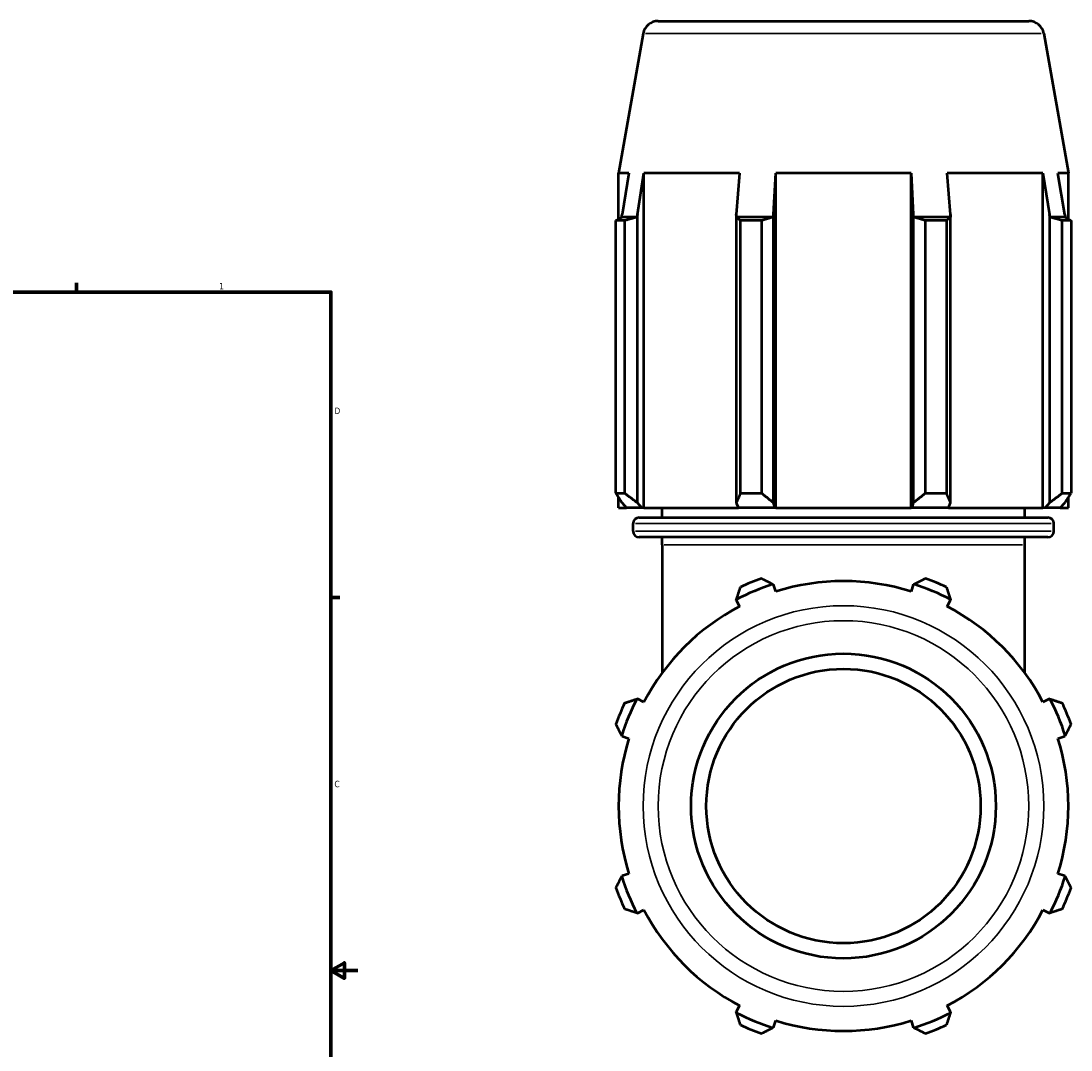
# Model space of a CAD drawing. Header units: inches. Extents: x -0.7 to 55.6, y -22.6 to 52.1.
# Tile 7 of 9: x 28.9 to 44.4, y 9.8 to 25. Entities that reach past the tile are written whole.
import ezdxf

# ---------------------------------------------------------------- set-up
doc = ezdxf.new("R2010")
doc.units = ezdxf.units.IN
doc.header["$MEASUREMENT"] = 0
for name, color, linetype, lineweight in [('Border (ANSI)', 7, 'Continuous', 70), ('Visible (ANSI)', 7, 'Continuous', 50), ('Visible Narrow (ANSI)', 7, 'Continuous', 35)]:
    doc.layers.add(name, color=color, linetype=linetype, lineweight=lineweight)
doc.styles.add('Note Text (ANSI)', font='tahoma.ttf')

# ---------------------------------------------------------------- blocks, each defined once
blk = doc.blocks.new('Borders Default Border')
at = {"layer": 'Border (ANSI)'}
for p, q in [((29.75, 21), (29.75, 21.134)), ((33.5, 16.5), (33.634, 16.5))]:
    blk.add_line(p, q, dxfattribs=at)
at = {"layer": 'Border (ANSI)', "flags": 128}
for points in [[(0.5, 1), (0.5, 21), (33.5, 21), (33.5, 1), (0.5, 1)], [(33.9, 11), (33.5, 11), (33.7, 11.115), (33.7, 10.885), (33.5, 11)]]:
    blk.add_lwpolyline(points, dxfattribs=at)
at = {"layer": 'Border (ANSI)', "color": 5, "true_color": 0x0000ff, "char_height": 0.0945, "attachment_point": 7, "style": 'Note Text (ANSI)'}
for s, insert in [('1', (31.854, 21.04)), ('D', (33.553, 19.203)), ('C', (33.552, 13.701))]:
    blk.add_mtext(s, dxfattribs=dict(at, insert=insert))

msp = doc.modelspace()

# ---------------------------------------------------------------- linework, layer by layer
at = {"layer": 'Visible (ANSI)'}
for p, q in [((38.3254, 24.9954), (43.7882, 24.9954)), ((38.1042, 24.8098), (37.7413, 22.752)), ((44.0094, 24.8098), (44.3722, 22.752)), ((37.8948, 22.752), (37.7413, 22.752)), ((37.7413, 22.0763), (37.7413, 22.752)), ((37.8948, 22.752), (37.7928, 22.1455)), ((38.0211, 22.1455), (38.1159, 22.752)), ((39.5259, 22.752), (38.1159, 22.752)), ((38.1159, 17.822), (38.1159, 22.752)), ((39.5259, 22.752), (39.4765, 22.1455)), ((40.0277, 22.1455), (40.0598, 22.752)), ((42.0538, 22.752), (40.0598, 22.752)), ((40.0598, 17.822), (40.0598, 22.752)), ((42.0538, 22.752), (42.0859, 22.1455)), ((42.0538, 17.822), (42.0538, 22.752)), ((42.6371, 22.1455), (42.5877, 22.752)), ((43.9976, 22.752), (42.5877, 22.752)), ((43.9976, 22.752), (44.0925, 22.1455)), ((43.9976, 17.822), (43.9976, 22.752)), ((44.3208, 22.1455), (44.2188, 22.752)), ((44.3722, 22.752), (44.2188, 22.752)), ((44.3722, 22.0763), (44.3722, 22.752)), ((38.0211, 17.8933), (38.0211, 22.1455)), ((39.4765, 22.1455), (39.4765, 17.8933)), ((40.0277, 17.8933), (40.0277, 22.1455)), ((42.0859, 22.1455), (42.0859, 17.8933)), ((42.6371, 17.8933), (42.6371, 22.1455)), ((44.0925, 22.1455), (44.0925, 17.8933)), ((37.7024, 18.0359), (37.7024, 22.0537)), ((37.8313, 22.0537), (37.7024, 22.0537)), ((38.0109, 22.1029), (37.7879, 22.1029)), ((37.8313, 22.0537), (37.8313, 18.0359)), ((40.0181, 22.1029), (39.4798, 22.1029)), ((39.5384, 18.0359), (39.5384, 22.0537)), ((39.8497, 22.0537), (39.5384, 22.0537)), ((39.8497, 22.0537), (39.8497, 18.0359)), ((42.6338, 22.1029), (42.0955, 22.1029)), ((42.2639, 18.0359), (42.2639, 22.0537)), ((42.5751, 22.0537), (42.2639, 22.0537)), ((42.5751, 22.0537), (42.5751, 18.0359)), ((44.3256, 22.1029), (44.1027, 22.1029)), ((44.2823, 18.0359), (44.2823, 22.0537)), ((44.4112, 22.0537), (44.2823, 22.0537)), ((44.4112, 22.0537), (44.4112, 18.0359)), ((37.7024, 18.0359), (37.8313, 18.0359)), ((37.7413, 17.822), (37.7413, 17.9737)), ((39.5384, 18.0359), (39.8497, 18.0359)), ((42.2639, 18.0359), (42.5751, 18.0359)), ((44.2823, 18.0359), (44.4112, 18.0359)), ((44.3722, 17.822), (44.3722, 17.9737)), ((37.7413, 17.822), (37.8608, 17.822)), ((37.7928, 17.8933), (37.8608, 17.822)), ((38.0843, 17.822), (37.8608, 17.822)), ((38.0843, 17.822), (38.0211, 17.8933)), ((38.1159, 17.822), (38.0843, 17.822)), ((38.1159, 17.822), (39.5094, 17.822)), ((38.383, 17.6774), (38.383, 17.822)), ((39.4765, 17.8933), (39.5094, 17.822)), ((40.0491, 17.822), (39.5094, 17.822)), ((40.0491, 17.822), (40.0277, 17.8933)), ((40.0598, 17.822), (40.0491, 17.822)), ((40.0598, 17.822), (42.0538, 17.822)), ((42.0645, 17.822), (42.0538, 17.822)), ((42.0859, 17.8933), (42.0645, 17.822)), ((42.6042, 17.822), (42.0645, 17.822)), ((42.6042, 17.822), (42.6371, 17.8933)), ((42.6042, 17.822), (43.9976, 17.822)), ((43.7305, 17.6774), (43.7305, 17.822)), ((44.0292, 17.822), (43.9976, 17.822)), ((44.0925, 17.8933), (44.0292, 17.822)), ((44.2528, 17.822), (44.0292, 17.822)), ((44.2528, 17.822), (44.3208, 17.8933)), ((44.2528, 17.822), (44.3722, 17.822)), ((38.0451, 17.6774), (44.0685, 17.6774)), ((37.9552, 17.4779), (37.9552, 17.5875)), ((44.1583, 17.4779), (44.1583, 17.5875)), ((44.0685, 17.3881), (38.0451, 17.3881)), ((38.383, 17.2754), (38.383, 17.3881)), ((43.7305, 17.2754), (43.7305, 17.3881)), ((38.383, 17.2754), (38.383, 15.3858)), ((43.7305, 15.3858), (43.7305, 17.2754)), ((40.0598, 16.5874), (40.0277, 16.6894)), ((42.0859, 16.6894), (42.0538, 16.5874)), ((39.4765, 16.4611), (39.5259, 16.3662)), ((42.5877, 16.3662), (42.6371, 16.4611)), ((38.1159, 14.9563), (38.0211, 15.0057)), ((44.0925, 15.0057), (43.9976, 14.9563)), ((37.7928, 14.4545), (37.8948, 14.4224)), ((44.2188, 14.4224), (44.3208, 14.4545)), ((37.8948, 12.4284), (37.7928, 12.3962)), ((44.3208, 12.3962), (44.2188, 12.4284)), ((38.0211, 11.8451), (38.1159, 11.8945)), ((43.9976, 11.8945), (44.0925, 11.8451)), ((39.5259, 10.4845), (39.4765, 10.3897)), ((42.6371, 10.3897), (42.5877, 10.4845)), ((40.0277, 10.1614), (40.0598, 10.2634)), ((42.0538, 10.2634), (42.0859, 10.1614))]:
    msp.add_line(p, q, dxfattribs=at)
for radius in [2.2461, 2.0215]:
    msp.add_circle((41.0568, 13.4254), radius, dxfattribs=at)
for centre, radius, start, end in [((38.3254, 24.7708), 0.2246, 90, 170), ((43.7882, 24.7708), 0.2246, 10, 90), ((38.0451, 17.5875), 0.0898, 90, 180), ((44.0685, 17.5875), 0.0898, 0, 90), ((38.0451, 17.4779), 0.0898, 180, 270), ((44.0685, 17.4779), 0.0898, 270, 0), ((41.0568, 13.4254), 3.565, 109.79198, 115.20802), ((41.0568, 13.4254), 3.3154, 72.5, 107.5), ((41.0568, 13.4254), 3.565, 64.79198, 70.20802), ((41.0568, 13.4254), 3.4299, 107.6278, 117.3722), ((41.0568, 13.4254), 3.4299, 62.6278, 72.3722), ((41.0568, 13.4254), 3.3154, 117.5, 152.5), ((41.0568, 13.4254), 3.3155, 27.5, 62.5), ((41.0568, 13.4254), 3.565, 154.79198, 160.20802), ((41.0568, 13.4254), 3.4299, 152.6278, 162.3722), ((41.0568, 13.4254), 3.4299, 17.6278, 27.3722), ((41.0568, 13.4254), 3.565, 19.79198, 25.20802), ((41.0568, 13.4254), 3.3154, 162.5, 197.5), ((41.0568, 13.4254), 3.3154, 342.5, 17.5), ((41.0568, 13.4254), 3.4299, 197.6278, 207.3722), ((41.0568, 13.4254), 3.4299, 332.6278, 342.3722), ((41.0568, 13.4254), 3.565, 199.79198, 205.20802), ((41.0568, 13.4254), 3.565, 334.79198, 340.20802), ((41.0568, 13.4254), 3.3154, 207.5, 242.5), ((41.0568, 13.4254), 3.3154, 297.5, 332.5), ((41.0568, 13.4254), 3.4299, 242.6278, 252.3722), ((41.0568, 13.4254), 3.4299, 287.6278, 297.3722), ((41.0568, 13.4254), 3.3154, 252.5, 287.5), ((41.0568, 13.4254), 3.565, 244.79198, 250.20802), ((41.0568, 13.4254), 3.565, 289.79198, 295.20802)]:
    msp.add_arc(centre, radius, start, end, dxfattribs=at)
for points, weights in [([(37.7879, 22.1029), (37.7904, 22.1242), (37.7928, 22.1455)], [1, 1.00009215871, 1.00018188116]), ([(38.0211, 22.1455), (38.016, 22.1242), (38.0109, 22.1029)], [1.00018188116, 1.00009215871, 1]), ([(39.4798, 22.1029), (39.4782, 22.1242), (39.4765, 22.1455)], [1, 1.00009215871, 1.00018188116]), ([(40.0277, 22.1455), (40.0229, 22.1242), (40.0181, 22.1029)], [1.00018188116, 1.00009215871, 1]), ([(42.0955, 22.1029), (42.0907, 22.1242), (42.0859, 22.1455)], [1, 1.00009215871, 1.00018188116]), ([(42.6371, 22.1455), (42.6354, 22.1242), (42.6338, 22.1029)], [1.00018188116, 1.00009215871, 1]), ([(44.1027, 22.1029), (44.0976, 22.1242), (44.0925, 22.1455)], [1, 1.00009215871, 1.00018188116]), ([(44.3208, 22.1455), (44.3232, 22.1242), (44.3256, 22.1029)], [1.00018188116, 1.00009215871, 1]), ([(37.7024, 22.0537), (37.746, 22.0792), (37.7879, 22.1029)], [1, 1.0003649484, 1]), ([(38.0109, 22.1029), (37.9228, 22.0792), (37.8313, 22.0537)], [1, 1.0003649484, 1]), ([(39.5384, 22.0537), (39.5086, 22.0792), (39.4798, 22.1029)], [1, 1.0003649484, 1]), ([(40.0181, 22.1029), (39.9355, 22.0792), (39.8497, 22.0537)], [1, 1.0003649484, 1]), ([(42.2639, 22.0537), (42.1781, 22.0792), (42.0955, 22.1029)], [1, 1.0003649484, 1]), ([(42.6338, 22.1029), (42.605, 22.0792), (42.5751, 22.0537)], [1, 1.00036494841, 1]), ([(44.2823, 22.0537), (44.1907, 22.0792), (44.1027, 22.1029)], [1, 1.0003649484, 1]), ([(44.3256, 22.1029), (44.3676, 22.0792), (44.4112, 22.0537)], [1, 1.0003649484, 1]), ([(37.7024, 18.0359), (37.7485, 17.9617), (37.7928, 17.8933)], [1.01927922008, 1.01357051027, 1.007071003]), ([(38.0211, 17.8933), (37.9281, 17.9617), (37.8313, 18.0359)], [1.007071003, 1.01357051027, 1.01927922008]), ([(39.5384, 18.0359), (39.5068, 17.9617), (39.4765, 17.8933)], [1.01927922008, 1.01357051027, 1.007071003]), ([(40.0277, 17.8933), (39.9405, 17.9617), (39.8497, 18.0359)], [1.007071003, 1.01357051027, 1.01927922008]), ([(42.2639, 18.0359), (42.1731, 17.9617), (42.0859, 17.8933)], [1.01927922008, 1.01357051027, 1.007071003]), ([(42.6371, 17.8933), (42.6067, 17.9617), (42.5751, 18.0359)], [1.007071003, 1.01357051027, 1.01927922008]), ([(44.2823, 18.0359), (44.1855, 17.9617), (44.0925, 17.8933)], [1.01927922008, 1.01357051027, 1.007071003]), ([(44.3208, 17.8933), (44.3651, 17.9617), (44.4112, 18.0359)], [1.007071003, 1.01357051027, 1.01927922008]), ([(39.8497, 16.7798), (39.9355, 16.7362), (40.0181, 16.6942)], [1, 1.0003649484, 1]), ([(42.0955, 16.6942), (42.1781, 16.7362), (42.2639, 16.7798)], [1, 1.0003649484, 1]), ([(39.4798, 16.4713), (39.5086, 16.5593), (39.5384, 16.6509)], [1, 1.0003649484, 1]), ([(40.0181, 16.6942), (40.0229, 16.6918), (40.0277, 16.6894)], [1, 1.00009215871, 1.00018188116]), ([(42.0859, 16.6894), (42.0907, 16.6918), (42.0955, 16.6942)], [1.00018188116, 1.00009215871, 1]), ([(42.5751, 16.6509), (42.605, 16.5593), (42.6338, 16.4713)], [1, 1.00036494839, 1]), ([(39.4765, 16.4611), (39.4782, 16.4662), (39.4798, 16.4713)], [1.00018188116, 1.00009215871, 1]), ([(42.6338, 16.4713), (42.6354, 16.4662), (42.6371, 16.4611)], [1, 1.00009215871, 1.00018188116]), ([(37.8313, 14.9437), (37.9228, 14.9736), (38.0109, 15.0023)], [1, 1.0003649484, 1]), ([(38.0109, 15.0023), (38.016, 15.004), (38.0211, 15.0057)], [1, 1.00009215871, 1.00018188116]), ([(44.0925, 15.0057), (44.0976, 15.004), (44.1027, 15.0023)], [1.00018188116, 1.00009215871, 1]), ([(44.1027, 15.0023), (44.1907, 14.9736), (44.2823, 14.9437)], [1, 1.0003649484, 1]), ([(37.7879, 14.4641), (37.746, 14.5467), (37.7024, 14.6325)], [1, 1.0003649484, 1]), ([(44.4112, 14.6325), (44.3676, 14.5467), (44.3256, 14.4641)], [1, 1.00036494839, 1]), ([(37.7928, 14.4545), (37.7904, 14.4593), (37.7879, 14.4641)], [1.00018188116, 1.00009215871, 1]), ([(44.3256, 14.4641), (44.3232, 14.4593), (44.3208, 14.4545)], [1, 1.00009215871, 1.00018188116]), ([(37.7024, 12.2183), (37.746, 12.3041), (37.7879, 12.3867)], [1, 1.0003649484, 1]), ([(37.7879, 12.3867), (37.7904, 12.3915), (37.7928, 12.3962)], [1, 1.00009215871, 1.00018188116]), ([(44.3208, 12.3962), (44.3232, 12.3915), (44.3256, 12.3867)], [1.00018188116, 1.00009215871, 1]), ([(44.3256, 12.3867), (44.3676, 12.3041), (44.4112, 12.2183)], [1, 1.0003649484, 1]), ([(38.0109, 11.8484), (37.9228, 11.8772), (37.8313, 11.907)], [1, 1.0003649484, 1]), ([(38.0211, 11.8451), (38.016, 11.8468), (38.0109, 11.8484)], [1.00018188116, 1.00009215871, 1]), ([(44.1027, 11.8484), (44.0976, 11.8468), (44.0925, 11.8451)], [1, 1.00009215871, 1.00018188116]), ([(44.2823, 11.907), (44.1907, 11.8772), (44.1027, 11.8484)], [1, 1.0003649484, 1]), ([(39.4798, 10.3795), (39.4782, 10.3846), (39.4765, 10.3897)], [1, 1.00009215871, 1.00018188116]), ([(39.5384, 10.1999), (39.5086, 10.2914), (39.4798, 10.3795)], [1, 1.0003649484, 1]), ([(42.6338, 10.3795), (42.605, 10.2914), (42.5751, 10.1999)], [1, 1.0003649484, 1]), ([(42.6371, 10.3897), (42.6354, 10.3846), (42.6338, 10.3795)], [1.00018188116, 1.00009215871, 1]), ([(40.0181, 10.1565), (39.9355, 10.1146), (39.8497, 10.071)], [1, 1.0003649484, 1]), ([(40.0277, 10.1614), (40.0229, 10.159), (40.0181, 10.1565)], [1.00018188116, 1.00009215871, 1]), ([(42.0955, 10.1565), (42.0907, 10.159), (42.0859, 10.1614)], [1, 1.00009215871, 1.00018188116]), ([(42.2639, 10.071), (42.1781, 10.1146), (42.0955, 10.1565)], [1, 1.0003649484, 1])]:
    msp.add_rational_spline(points, weights, degree=2, dxfattribs=at)
at = {"layer": 'Visible Narrow (ANSI)'}
for p, q in [((43.973, 24.8098), (38.1405, 24.8098)), ((44.1202, 17.5875), (37.9934, 17.5875)), ((37.9934, 17.4779), (44.1202, 17.4779)), ((43.6976, 17.2754), (38.416, 17.2754))]:
    msp.add_line(p, q, dxfattribs=at)
for radius in [2.9526, 2.7314]:
    msp.add_circle((41.0568, 13.4254), radius, dxfattribs=at)

# ---------------------------------------------------------------- block references
msp.add_blockref('Borders Default Border', (0, 0))

doc.saveas('drawing.dxf')
